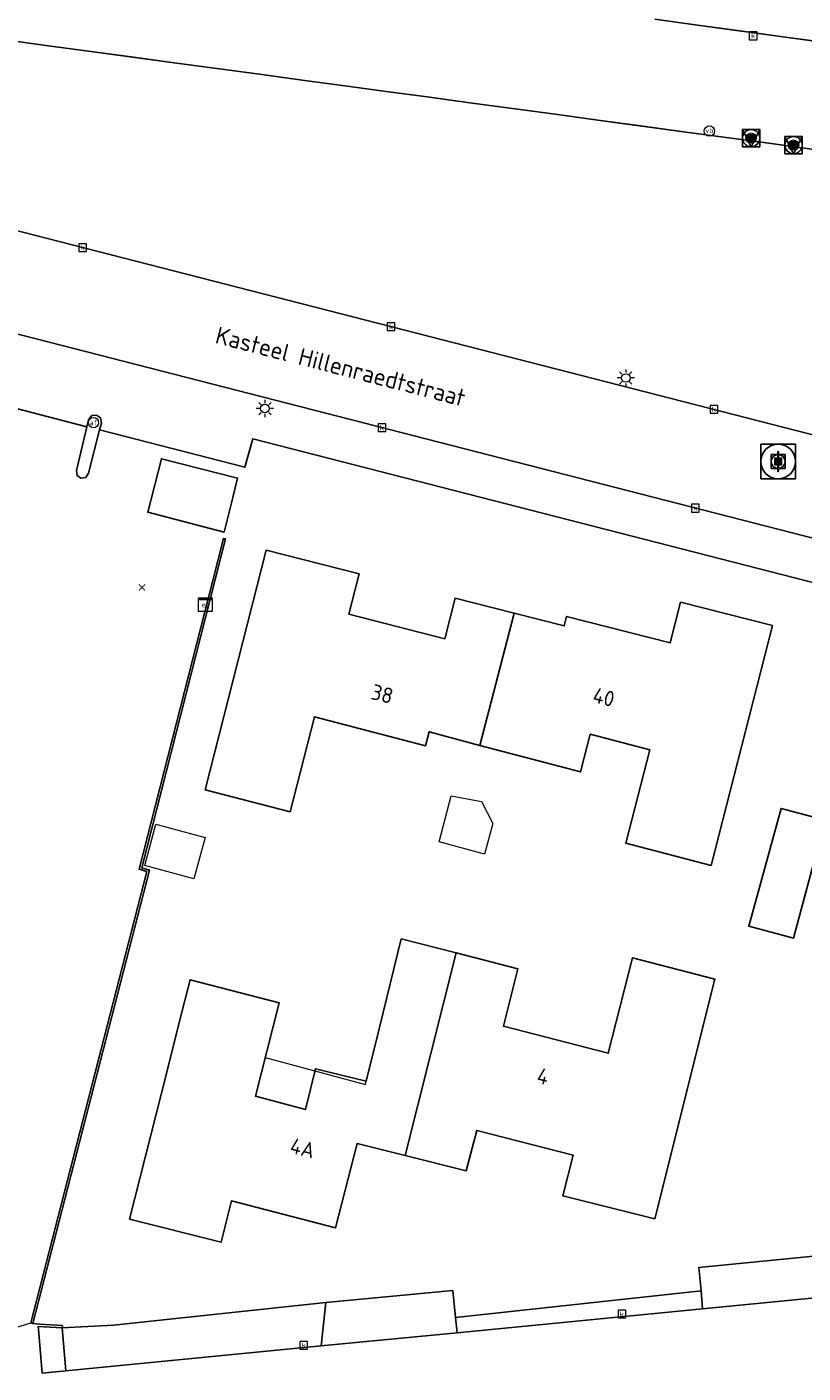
# Model space of a CAD drawing. Header units: metres. Extents: x 197147 to 199131, y 355511 to 356703.
# Tile 119 of 225: x 198296 to 198341, y 355759 to 355837. Entities that reach past the tile are written whole.
import ezdxf
from ezdxf.enums import TextEntityAlignment as Align

# ---------------------------------------------------------------- set-up
doc = ezdxf.new("R2010")
doc.units = ezdxf.units.M
for name, color, linetype in [('B-WE-GR-BEPLANTING_CULTUUR_HEESTERS-GV', 252, 'Continuous'), ('B-WE-GR-GRAS-GV', 252, 'Continuous'), ('B-WE-GR-GROENVOORZIENING-GV', 252, 'Continuous'), ('B-WE-IE-MEUBILAIR_WEGMEUBILAIR-S', 252, 'Continuous'), ('B-WE-IE-MEUBILAIR_WEGMEUBILAIR-S @ 0.05', 252, 'Continuous'), ('B-WE-IE-MEUBILAIR_WEGMEUBILAIR-S @ 0.1', 252, 'Continuous'), ('B-WE-IE-MEUBILAIR_WEGMEUBILAIR-S @ 0.2', 252, 'Continuous'), ('B-WE-IE-MEUBILAIR_WEGMEUBILAIR-S @ 0.5 (1)', 252, 'Continuous'), ('B-WE-IE-MEUBILAIR_WEGMEUBILAIR-S @ 0.5 (2)', 252, 'Continuous'), ('B-WE-IE-TERREINAFSCHEIDING_KUNSTMATIG_HEKWERK-G', 252, 'IE-TERREINAFSCHEIDING-KUNSTMATIG'), ('B-WE-IE-TERREINAFSCHEIDING_KUNSTMATIG_MUUR-GV', 252, 'IE-TERREINAFSCHEIDING-KUNSTMATIG-DICHT'), ('B-WE-KL-ET_LS_SR_KAST-S', 252, 'Continuous'), ('B-WE-OG-BEBOUWING-GV', 252, 'Continuous'), ('B-WE-OG-BEBOUWING_HUISNUMMER-T18', 252, 'Continuous'), ('B-WE-OG-BEBOUWING_STRAATNAAM-T35', 252, 'Continuous'), ('B-WE-OG-TERREIN_ERF-GV', 252, 'Continuous'), ('B-WE-RI-HWA_KOLK-S', 253, 'Continuous'), ('B-WE-VH-VERHARDING_ASFALT-GV', 253, 'Continuous'), ('B-WE-VH-VERHARDING_BETONSTRAATSTEEN-GV', 253, 'Continuous'), ('B-WE-VH-VERHARDING_OPEN-GV', 253, 'Continuous'), ('B-WE-VH-VERHARDING_STRAATBAKSTEEN-GV', 253, 'Continuous'), ('B-WE-VH-VERHARDING_TEGEL-GV', 253, 'Continuous')]:
    doc.layers.add(name, color=color, linetype=linetype)
for name, color, linetype, lineweight in [('B-WE-GR-GRAS_KRUIDENRIJK-G', 252, 'Continuous', 18), ('B-WE-OG-TERREIN_ERF-G', 252, 'Continuous', 18), ('B-WE-RI-GWA_KOLK-S', 252, 'Continuous', 25), ('B-WE-RI-GWA_RIOOLPUT-S', 252, 'Continuous', 25), ('B-WE-RI-GWA_RIOOLPUT-S @ 0.05', 252, 'Continuous', 25), ('B-WE-RI-GWA_RIOOLPUT-S @ 0.1', 252, 'Continuous', 25), ('B-WE-RI-GWA_RIOOLPUT-S @ 0.2', 252, 'Continuous', 25), ('B-WE-RI-GWA_RIOOLPUT-S @ 0.5 (1)', 252, 'Continuous', 25), ('B-WE-RI-GWA_RIOOLPUT-S @ 0.5 (2)', 252, 'Continuous', 25), ('B-WE-VH-VERHARDING_ASFALT-G', 252, 'Continuous', 18), ('B-WE-VH-VERHARDING_BETONSTRAATSTEEN-G', 252, 'Continuous', 18), ('B-WE-VH-VERHARDING_OPEN-G', 252, 'Continuous', 18), ('B-WE-VH-VERHARDING_TEGEL-G', 252, 'Continuous', 18)]:
    doc.layers.add(name, color=color, linetype=linetype, lineweight=lineweight)
doc.styles.add('NLCS-ISO', font='NLCS-ISO.ttf')
doc.styles.add('NLCS-ISO-M-T18', font='NLCS-ISO.ttf', dxfattribs={"height": 1.8})
doc.styles.add('NLCS-ISO-M200-T25', font='NLCS-ISO.ttf')
doc.linetypes.add('IE-TERREINAFSCHEIDING-KUNSTMATIG', pattern='A,4,[82,NLCS.SHX,S=0.75,R=90,X=0,Y=0],4,-2', length=10)
doc.linetypes.add('IE-TERREINAFSCHEIDING-KUNSTMATIG-DICHT', pattern='A,8,-1,[82,NLCS.SHX,S=0.75,R=90,X=0,Y=0],-1', length=10)

# ---------------------------------------------------------------- blocks, each defined once
blk = doc.blocks.new('BGT-ELEKTRAKAST-SO')
at = {"color": 0, "linetype": 'ByBlock', "lineweight": 18}
for points in [[(-2, 2), (2, 2), (2, 1.68), (-2, 1.68)], [(-2, 1.52), (2, 1.52), (2, -2), (-2, -2)]]:
    blk.add_lwpolyline(points, close=True, dxfattribs=at)
at = {"color": 0, "linetype": 'ByBlock', "lineweight": 18, "style": 'NLCS-ISO-M-T18'}
blk.add_text('et', height=1.5, dxfattribs=at).set_placement((0, 0), align=Align.MIDDLE_CENTER)
blk = doc.blocks.new('BGT-VERKEERSBORDPAAL-SO')
at = {"color": 0, "linetype": 'ByBlock', "lineweight": 18}
blk.add_circle((0, 0), 1.5, dxfattribs=at)
at = {"color": 0, "linetype": 'ByBlock', "lineweight": 18, "style": 'NLCS-ISO-M-T18'}
blk.add_text('vb', height=1.5, dxfattribs=at).set_placement((0, 0.13), align=Align.MIDDLE_CENTER)
blk = doc.blocks.new('BGT-LICHTMAST-SO')
at = {"color": 0, "linetype": 'ByBlock', "lineweight": 18}
for points in [[(-1.25, 0), (-2, 0)], [(-1.41, 1.41), (-0.88, 0.88)], [(0, 2), (0, 1.25)], [(0.88, 0.88), (1.41, 1.41)], [(2, 0), (1.25, 0)], [(-1.41, -1.41), (-0.88, -0.88)], [(0, -1.25), (0, -2)], [(0.88, -0.88), (1.41, -1.41)]]:
    blk.add_lwpolyline(points, dxfattribs=at)
blk.add_circle((0, 0), 1, dxfattribs=at)
blk = doc.blocks.new('BGT-AFSLUITPAAL-SO')
at = {"color": 0, "linetype": 'ByBlock', "lineweight": 18}
blk.add_circle((0, 0), 1.5, dxfattribs=at)
at = {"color": 0, "linetype": 'ByBlock', "lineweight": 18, "style": 'NLCS-ISO-M-T18'}
blk.add_text('af', height=1.5, dxfattribs=at).set_placement((0, 0), align=Align.MIDDLE_CENTER)
blk = doc.blocks.new('BGT-KOLK-SO')
at = {"color": 0, "linetype": 'ByBlock', "lineweight": 18}
blk.add_lwpolyline([(-0.045, -0.045), (0.045, -0.045), (0.045, 0.045), (-0.045, 0.045)], close=True, dxfattribs=at)
at = {"color": 0, "linetype": 'ByBlock', "lineweight": 18, "style": 'NLCS-ISO-M-T18'}
blk.add_text('k', height=0.06, dxfattribs=at).set_placement((0, 0), align=Align.MIDDLE_CENTER)
blk = doc.blocks.new('SAL-ONBEKEND_SYMBOOL-SO')
at = {"color": 0, "linetype": 'ByBlock', "lineweight": -2, "const_width": 0.275, "flags": 128}
for points in [[(-0.875, 0.875), (0, 0)], [(-0.875, -0.875), (0, 0)], [(0, 0), (0.875, 0.875)], [(0, 0), (0.875, -0.875)]]:
    blk.add_lwpolyline(points, dxfattribs=at)
at = {"layer": 'Defpoints', "color": 0, "linetype": 'ByBlock', "lineweight": -2}
blk.add_point((0, 0), dxfattribs=at)
blk = doc.blocks.new('B-SIE-WEG_VERKEERSBORD_PAAL-SO')
blk.add_lwpolyline([(-1, -1), (1, -1), (1, 1), (-1, 1)], close=True)
at = {"flags": 128}
blk.add_lwpolyline([(-1, 1), (0, -1), (1, 1)], close=True, dxfattribs=at)
for radius in [1, 0.171]:
    blk.add_circle((0, 0), radius)
at = {"style": 'NLCS-ISO'}
blk.add_attdef('bordgegevens', text='', height=1.8, dxfattribs=at).set_placement((2.21, 3.21), align=Align.TOP_LEFT)
blk = doc.blocks.new('*U903')
at = {"layer": 'B-WE-IE-MEUBILAIR_WEGMEUBILAIR-S @ 0.05', "xscale": 0.05, "yscale": 0.05, "zscale": 0.05}
blk.add_blockref('B-SIE-WEG_VERKEERSBORD_PAAL-SO', (198338.088, 355830.269), dxfattribs=at)
at = {"layer": 'B-WE-IE-MEUBILAIR_WEGMEUBILAIR-S @ 0.1', "xscale": 0.1, "yscale": 0.1, "zscale": 0.1}
blk.add_blockref('B-SIE-WEG_VERKEERSBORD_PAAL-SO', (198338.088, 355830.269), dxfattribs=at)
at = {"layer": 'B-WE-IE-MEUBILAIR_WEGMEUBILAIR-S @ 0.2', "xscale": 0.2, "yscale": 0.2, "zscale": 0.2}
blk.add_blockref('B-SIE-WEG_VERKEERSBORD_PAAL-SO', (198338.088, 355830.269), dxfattribs=at)
at = {"layer": 'B-WE-IE-MEUBILAIR_WEGMEUBILAIR-S @ 0.5 (1)', "xscale": 0.5, "yscale": 0.5, "zscale": 0.5}
blk.add_blockref('B-SIE-WEG_VERKEERSBORD_PAAL-SO', (198338.088, 355830.269), dxfattribs=at)
at = {"layer": 'B-WE-IE-MEUBILAIR_WEGMEUBILAIR-S @ 0.5 (2)', "xscale": 0.5, "yscale": 0.5, "zscale": 0.5}
blk.add_blockref('B-SIE-WEG_VERKEERSBORD_PAAL-SO', (198338.088, 355830.269), dxfattribs=at)
blk = doc.blocks.new('*U922')
at = {"layer": 'B-WE-IE-MEUBILAIR_WEGMEUBILAIR-S @ 0.05', "xscale": 0.05, "yscale": 0.05, "zscale": 0.05}
blk.add_blockref('B-SIE-WEG_VERKEERSBORD_PAAL-SO', (198340.549, 355829.863), dxfattribs=at)
at = {"layer": 'B-WE-IE-MEUBILAIR_WEGMEUBILAIR-S @ 0.1', "xscale": 0.1, "yscale": 0.1, "zscale": 0.1}
blk.add_blockref('B-SIE-WEG_VERKEERSBORD_PAAL-SO', (198340.549, 355829.863), dxfattribs=at)
at = {"layer": 'B-WE-IE-MEUBILAIR_WEGMEUBILAIR-S @ 0.2', "xscale": 0.2, "yscale": 0.2, "zscale": 0.2}
blk.add_blockref('B-SIE-WEG_VERKEERSBORD_PAAL-SO', (198340.549, 355829.863), dxfattribs=at)
at = {"layer": 'B-WE-IE-MEUBILAIR_WEGMEUBILAIR-S @ 0.5 (1)', "xscale": 0.5, "yscale": 0.5, "zscale": 0.5}
blk.add_blockref('B-SIE-WEG_VERKEERSBORD_PAAL-SO', (198340.549, 355829.863), dxfattribs=at)
at = {"layer": 'B-WE-IE-MEUBILAIR_WEGMEUBILAIR-S @ 0.5 (2)', "xscale": 0.5, "yscale": 0.5, "zscale": 0.5}
blk.add_blockref('B-SIE-WEG_VERKEERSBORD_PAAL-SO', (198340.549, 355829.863), dxfattribs=at)
blk = doc.blocks.new('SRI-PUT_INSPECTIE-SO')
at = {"lineweight": -3, "flags": 128}
blk.add_lwpolyline([(-2, -2), (2, -2), (2, 2), (-2, 2)], close=True, dxfattribs=at)
at = {"lineweight": -3, "ltscale": 1.5}
blk.add_circle((0, 0), 2, dxfattribs=at)
at = {"ltscale": 0.1, "style": 'NLCS-ISO'}
blk.add_text('I', height=2.5, dxfattribs=at).set_placement((0, -0.01), align=Align.MIDDLE_CENTER)
blk = doc.blocks.new('*U1071')
at = {"layer": 'B-WE-RI-GWA_RIOOLPUT-S @ 0.05', "xscale": 0.05, "yscale": 0.05, "zscale": 0.05}
blk.add_blockref('SRI-PUT_INSPECTIE-SO', (198339.656, 355811.524), dxfattribs=at)
at = {"layer": 'B-WE-RI-GWA_RIOOLPUT-S @ 0.1', "xscale": 0.1, "yscale": 0.1, "zscale": 0.1}
blk.add_blockref('SRI-PUT_INSPECTIE-SO', (198339.656, 355811.524), dxfattribs=at)
at = {"layer": 'B-WE-RI-GWA_RIOOLPUT-S @ 0.2', "xscale": 0.2, "yscale": 0.2, "zscale": 0.2}
blk.add_blockref('SRI-PUT_INSPECTIE-SO', (198339.656, 355811.524), dxfattribs=at)
at = {"layer": 'B-WE-RI-GWA_RIOOLPUT-S @ 0.5 (1)', "xscale": 0.5, "yscale": 0.5, "zscale": 0.5}
blk.add_blockref('SRI-PUT_INSPECTIE-SO', (198339.656, 355811.524), dxfattribs=at)
at = {"layer": 'B-WE-RI-GWA_RIOOLPUT-S @ 0.5 (2)', "xscale": 0.5, "yscale": 0.5, "zscale": 0.5}
blk.add_blockref('SRI-PUT_INSPECTIE-SO', (198339.656, 355811.524), dxfattribs=at)

msp = doc.modelspace()

# ---------------------------------------------------------------- linework, layer by layer
at = {"layer": 'B-WE-GR-BEPLANTING_CULTUUR_HEESTERS-GV', "flags": 128}
for points in [[(198320.954, 355761.908), (198321.047, 355761.024), (198335.278, 355762.409), (198335.185, 355763.45), (198320.954, 355761.908)], [(198298.15, 355761.306), (198298.363, 355758.816), (198313.156, 355760.256), (198313.428, 355762.776), (198301.116, 355761.456), (198298.15, 355761.306)]]:
    msp.add_lwpolyline(points, dxfattribs=at)
at = {"layer": 'B-WE-GR-GRAS-GV', "flags": 128}
for points in [[(198319.3, 355832.654), (198316.922, 355832.976), (198314.543, 355833.298), (198312.066, 355833.633), (198309.588, 355833.968), (198307.111, 355834.303), (198304.633, 355834.639), (198299.679, 355835.309), (198297.201, 355835.644), (198294.724, 355835.979)], [(198286.948, 355827.088), (198366.597, 355806.675), (198368.053, 355826.058), (198366.306, 355826.294), (198363.829, 355826.63), (198361.351, 355826.965), (198358.874, 355827.3), (198356.396, 355827.635), (198353.786, 355827.988), (198351.407, 355828.31), (198349.029, 355828.632), (198346.552, 355828.967), (198344.074, 355829.302), (198341.597, 355829.638), (198339.119, 355829.973), (198336.642, 355830.308), (198334.164, 355830.643), (198329.21, 355831.313), (198326.732, 355831.649), (198324.255, 355831.984), (198321.777, 355832.319), (198319.3, 355832.654)]]:
    msp.add_lwpolyline(points, dxfattribs=at)
at = {"layer": 'B-WE-GR-GRAS_KRUIDENRIJK-G', "ltscale": 0.2, "flags": 128}
for points in [[(198341.597, 355829.638), (198339.119, 355829.973), (198336.642, 355830.308), (198334.164, 355830.643), (198331.687, 355830.978), (198329.21, 355831.313), (198326.732, 355831.649), (198324.255, 355831.984), (198321.777, 355832.319), (198319.3, 355832.654), (198319.3, 355832.654), (198316.922, 355832.976), (198314.543, 355833.298), (198312.066, 355833.633), (198309.588, 355833.968), (198307.111, 355834.303), (198304.633, 355834.639), (198302.156, 355834.974), (198299.679, 355835.309), (198297.201, 355835.644), (198294.724, 355835.979)], [(198286.948, 355827.088), (198366.597, 355806.675)]]:
    msp.add_lwpolyline(points, dxfattribs=at)
at = {"layer": 'B-WE-GR-GROENVOORZIENING-GV', "flags": 128}
msp.add_lwpolyline([(198307.546, 355807.436), (198308.043, 355809.441), (198308.317, 355810.548), (198303.904, 355811.68), (198303.11, 355808.579), (198304.294, 355808.274), (198307.546, 355807.436)], dxfattribs=at)
at = {"layer": 'B-WE-IE-TERREINAFSCHEIDING_KUNSTMATIG_HEKWERK-G', "flags": 128}
for points in [[(198296.446, 355761.553), (198296.323, 355761.595)], [(198298.15, 355761.306), (198298.157, 355761.436), (198296.833, 355761.512), (198296.453, 355761.551), (198296.446, 355761.553)], [(198296.763, 355761.388), (198298.15, 355761.306)]]:
    msp.add_lwpolyline(points, dxfattribs=at)
at = {"layer": 'B-WE-IE-TERREINAFSCHEIDING_KUNSTMATIG_MUUR-GV', "ltscale": 0.2, "flags": 128}
msp.add_lwpolyline([(198296.446, 355761.553), (198303.209, 355787.839), (198302.763, 355787.975), (198307.02, 355804.679), (198307.62, 355807.034), (198307.494, 355807.064), (198306.894, 355804.712), (198302.606, 355787.887), (198303.052, 355787.751), (198296.323, 355761.595), (198296.446, 355761.553)], dxfattribs=at)
at = {"layer": 'B-WE-OG-BEBOUWING-GV', "flags": 128}
for points in [[(198324.35, 355802.726), (198320.922, 355803.597), (198320.323, 355801.253), (198314.757, 355802.676), (198315.356, 355805.02), (198309.983, 355806.393), (198306.43, 355792.492), (198311.357, 355791.22), (198312.779, 355796.726), (198319.214, 355795.043), (198319.424, 355795.848), (198322.357, 355795.069)], [(198328.764, 355795.716), (198332.213, 355794.801), (198330.834, 355789.401), (198335.772, 355788.114), (198339.323, 355802.008), (198333.999, 355803.369), (198333.4, 355801.014), (198327.391, 355802.541), (198327.251, 355801.989), (198324.35, 355802.726), (198322.357, 355795.069), (198325.771, 355794.163), (198328.193, 355793.532), (198328.764, 355795.716)], [(198320.984, 355783.036), (198317.808, 355783.852), (198316.545, 355778.712), (198315.78, 355775.597), (198312.833, 355776.32), (198312.253, 355773.958), (198309.352, 355774.736), (198310.723, 355780.148), (198305.558, 355781.484), (198305.105, 355779.688), (198303.899, 355774.911), (198302.056, 355767.612), (198307.365, 355766.271), (198307.969, 355768.665), (198313.984, 355767.093), (198315.249, 355771.981), (198318.027, 355771.291)], [(198335.978, 355781.519), (198331.203, 355782.744), (198329.807, 355777.224), (198323.725, 355778.784), (198324.569, 355782.115), (198320.984, 355783.036), (198318.027, 355771.291), (198321.573, 355770.41), (198322.194, 355772.737), (198327.778, 355771.308), (198327.172, 355768.964), (198332.501, 355767.63), (198335.978, 355781.519)]]:
    msp.add_lwpolyline(points, dxfattribs=at)
at = {"layer": 'B-WE-OG-BEBOUWING-GV', "ltscale": 0.2, "flags": 128}
for points in [[(198328.764, 355795.716), (198332.213, 355794.801), (198330.834, 355789.401), (198335.772, 355788.114), (198339.323, 355802.008), (198333.999, 355803.369), (198333.4, 355801.014), (198327.391, 355802.541), (198327.251, 355801.989), (198324.35, 355802.726), (198322.357, 355795.069), (198325.771, 355794.163), (198328.193, 355793.532), (198328.764, 355795.716)], [(198337.954, 355784.594), (198340.544, 355783.884), (198342.381, 355790.729), (198339.826, 355791.418), (198337.954, 355784.594)]]:
    msp.add_lwpolyline(points, close=True, dxfattribs=at)
at = {"layer": 'B-WE-OG-TERREIN_ERF-G', "ltscale": 0.2, "flags": 128}
for points in [[(198372.925, 355796.5), (198309.194, 355812.837), (198308.744, 355811.187), (198300.319, 355813.354), (198299.68, 355810.842), (198299.511, 355810.598), (198299.236, 355810.564), (198299.025, 355810.707), (198298.973, 355811.003), (198299.577, 355813.532), (198290.722, 355815.834)], [(198295.283, 355761.261), (198296.323, 355761.595), (198303.052, 355787.751), (198302.606, 355787.887), (198306.894, 355804.712), (198307.494, 355807.064), (198307.62, 355807.034), (198307.02, 355804.679), (198302.763, 355787.975), (198303.209, 355787.839), (198296.446, 355761.553), (198296.453, 355761.551), (198296.833, 355761.512), (198298.157, 355761.436), (198298.15, 355761.306), (198301.116, 355761.456), (198313.428, 355762.776), (198320.79, 355763.468), (198320.954, 355761.908), (198335.185, 355763.45), (198335.064, 355764.808), (198375.012, 355768.737)]]:
    msp.add_lwpolyline(points, dxfattribs=at)
for points in [[(198308.043, 355809.441), (198307.546, 355807.436), (198304.294, 355808.274), (198303.11, 355808.579), (198303.904, 355811.68), (198308.317, 355810.548), (198308.043, 355809.441)], [(198306.43, 355792.492), (198309.983, 355806.393), (198315.356, 355805.02), (198314.757, 355802.676), (198320.323, 355801.253), (198320.922, 355803.597), (198324.35, 355802.726), (198327.251, 355801.989), (198327.391, 355802.541), (198333.4, 355801.014), (198333.999, 355803.369), (198339.323, 355802.008), (198335.772, 355788.114), (198330.834, 355789.401), (198332.213, 355794.801), (198328.764, 355795.716), (198328.193, 355793.532), (198325.771, 355794.163), (198322.357, 355795.069), (198319.424, 355795.848), (198319.214, 355795.043), (198312.779, 355796.726), (198311.357, 355791.22), (198306.43, 355792.492)], [(198319.996, 355789.474), (198320.708, 355792.14), (198322.456, 355791.823), (198323.112, 355790.54), (198322.638, 355788.768), (198319.996, 355789.474)], [(198340.544, 355783.884), (198337.954, 355784.594), (198339.826, 355791.418), (198342.381, 355790.729), (198340.544, 355783.884)], [(198303.577, 355790.503), (198306.429, 355789.732), (198305.784, 355787.341), (198302.932, 355788.111), (198303.577, 355790.503)], [(198320.984, 355783.036), (198324.569, 355782.115), (198323.725, 355778.784), (198329.807, 355777.224), (198331.203, 355782.744), (198335.978, 355781.519), (198332.501, 355767.63), (198327.172, 355768.964), (198327.778, 355771.308), (198322.194, 355772.737), (198321.573, 355770.41), (198318.027, 355771.291), (198315.249, 355771.981), (198313.984, 355767.093), (198307.969, 355768.665), (198307.365, 355766.271), (198302.056, 355767.612), (198303.899, 355774.911), (198305.105, 355779.688), (198305.558, 355781.484), (198310.723, 355780.148), (198309.92, 355776.98), (198315.734, 355775.416), (198315.78, 355775.597), (198316.545, 355778.712), (198317.808, 355783.852), (198320.984, 355783.036)]]:
    msp.add_lwpolyline(points, close=True, dxfattribs=at)
at = {"layer": 'B-WE-OG-TERREIN_ERF-GV', "flags": 128}
for points in [[(198308.043, 355809.441), (198307.546, 355807.436), (198304.294, 355808.274), (198303.11, 355808.579), (198303.904, 355811.68), (198308.317, 355810.548), (198308.043, 355809.441)], [(198306.43, 355792.492), (198309.983, 355806.393), (198315.356, 355805.02), (198314.757, 355802.676), (198320.323, 355801.253), (198320.922, 355803.597), (198324.35, 355802.726), (198327.251, 355801.989), (198327.391, 355802.541), (198333.4, 355801.014), (198333.999, 355803.369), (198339.323, 355802.008), (198335.772, 355788.114), (198330.834, 355789.401), (198332.213, 355794.801), (198328.764, 355795.716), (198328.193, 355793.532), (198325.771, 355794.163), (198322.357, 355795.069), (198319.424, 355795.848), (198319.214, 355795.043), (198312.779, 355796.726), (198311.357, 355791.22), (198306.43, 355792.492)], [(198310.723, 355780.148), (198309.352, 355774.736), (198312.253, 355773.958), (198312.833, 355776.32), (198315.78, 355775.597), (198316.545, 355778.712), (198317.808, 355783.852), (198320.984, 355783.036), (198324.569, 355782.115), (198323.725, 355778.784), (198329.807, 355777.224), (198331.203, 355782.744), (198335.978, 355781.519), (198332.501, 355767.63), (198327.172, 355768.964), (198327.778, 355771.308), (198322.194, 355772.737), (198321.573, 355770.41), (198318.027, 355771.291), (198315.249, 355771.981), (198313.984, 355767.093), (198307.969, 355768.665), (198307.365, 355766.271), (198302.056, 355767.612), (198303.899, 355774.911), (198305.105, 355779.688), (198305.558, 355781.484), (198310.723, 355780.148)]]:
    msp.add_lwpolyline(points, dxfattribs=at)
at = {"layer": 'B-WE-VH-VERHARDING_ASFALT-G', "ltscale": 0.2, "flags": 128}
msp.add_lwpolyline([(198374.745, 355804.761), (198374.173, 355804.777), (198373.4, 355804.931), (198366.597, 355806.675), (198286.948, 355827.088), (198285.411, 355821.492), (198289.578, 355820.43), (198295.883, 355818.822), (198370.434, 355799.694), (198371.771, 355799.351), (198373.243, 355798.974), (198374.745, 355804.761)], close=True, dxfattribs=at)
at = {"layer": 'B-WE-VH-VERHARDING_ASFALT-GV', "flags": 128}
msp.add_lwpolyline([(198374.745, 355804.761), (198374.173, 355804.777), (198373.4, 355804.931), (198366.597, 355806.675), (198286.948, 355827.088), (198285.411, 355821.492), (198289.578, 355820.43), (198295.883, 355818.822), (198370.434, 355799.694), (198371.771, 355799.351), (198373.243, 355798.974)], dxfattribs=at)
at = {"layer": 'B-WE-VH-VERHARDING_BETONSTRAATSTEEN-G', "ltscale": 0.2, "flags": 128}
msp.add_lwpolyline([(198334.983, 355836.819), (198337.46, 355836.482), (198339.937, 355836.145), (198342.414, 355835.808), (198344.891, 355835.471), (198347.369, 355835.134), (198349.846, 355834.798), (198352.224, 355834.474), (198354.602, 355834.151), (198357.212, 355833.796), (198359.69, 355833.459), (198362.167, 355833.122), (198364.644, 355832.785), (198367.121, 355832.448), (198370.695, 355831.962), (198377.783, 355830.99), (198379.083, 355830.732), (198380.323, 355830.169), (198381.399, 355829.333)], dxfattribs=at)
at = {"layer": 'B-WE-VH-VERHARDING_BETONSTRAATSTEEN-GV', "flags": 128}
msp.add_lwpolyline([(198332.505, 355837.156), (198334.983, 355836.819), (198344.891, 355835.471), (198347.369, 355835.134), (198349.846, 355834.798), (198352.224, 355834.474), (198354.602, 355834.151), (198357.212, 355833.796), (198359.69, 355833.459), (198367.121, 355832.448), (198370.695, 355831.962), (198377.783, 355830.99), (198379.083, 355830.732), (198380.323, 355830.169), (198381.399, 355829.333)], dxfattribs=at)
at = {"layer": 'B-WE-VH-VERHARDING_OPEN-G', "ltscale": 0.2, "flags": 128}
for points in [[(198342.414, 355835.808), (198339.937, 355836.145), (198337.46, 355836.482), (198334.983, 355836.819)], [(198294.724, 355835.979), (198297.201, 355835.644), (198299.679, 355835.309), (198302.156, 355834.974), (198304.633, 355834.639), (198307.111, 355834.303), (198309.588, 355833.968), (198312.066, 355833.633), (198314.543, 355833.298), (198316.922, 355832.976), (198319.3, 355832.654), (198321.777, 355832.319), (198324.255, 355831.984), (198326.732, 355831.649), (198329.21, 355831.313), (198331.687, 355830.978), (198334.164, 355830.643), (198336.642, 355830.308), (198339.119, 355829.973), (198341.597, 355829.638)]]:
    msp.add_lwpolyline(points, dxfattribs=at)
at = {"layer": 'B-WE-VH-VERHARDING_OPEN-GV', "flags": 128}
for points in [[(198344.891, 355835.471), (198334.983, 355836.819)], [(198294.724, 355835.979), (198297.201, 355835.644), (198299.679, 355835.309), (198304.633, 355834.639), (198307.111, 355834.303), (198309.588, 355833.968), (198312.066, 355833.633), (198314.543, 355833.298), (198316.922, 355832.976), (198319.3, 355832.654), (198321.777, 355832.319), (198324.255, 355831.984), (198326.732, 355831.649), (198329.21, 355831.313), (198334.164, 355830.643), (198336.642, 355830.308), (198339.119, 355829.973), (198341.597, 355829.638)], [(198300.319, 355813.354), (198300.422, 355813.754), (198300.368, 355814.064), (198300.138, 355814.217), (198299.874, 355814.182), (198299.682, 355813.942), (198299.577, 355813.532), (198298.973, 355811.003), (198299.025, 355810.707), (198299.236, 355810.564), (198299.511, 355810.598), (198299.68, 355810.842), (198300.319, 355813.354)], [(198313.428, 355762.776), (198313.156, 355760.256), (198321.047, 355761.024), (198320.954, 355761.908), (198320.79, 355763.468), (198313.428, 355762.776)], [(198298.363, 355758.816), (198298.15, 355761.306), (198296.763, 355761.388), (198296.777, 355761.213), (198296.987, 355758.682), (198298.363, 355758.816)]]:
    msp.add_lwpolyline(points, dxfattribs=at)
at = {"layer": 'B-WE-VH-VERHARDING_STRAATBAKSTEEN-GV', "flags": 128}
msp.add_lwpolyline([(198345.743, 355763.428), (198345.656, 355764.971), (198346.826, 355765.063), (198346.97, 355763.547), (198360.737, 355764.888), (198360.591, 355766.362), (198361.887, 355766.478), (198362.072, 355765.018), (198374.552, 355766.233), (198375.65, 355766.375), (198376.765, 355766.738), (198377.829, 355767.335), (198378.771, 355768.149), (198376.935, 355769.784), (198376.352, 355769.294), (198375.696, 355768.943), (198375.012, 355768.737), (198335.064, 355764.808), (198335.185, 355763.45), (198335.278, 355762.409), (198345.743, 355763.428)], dxfattribs=at)
at = {"layer": 'B-WE-VH-VERHARDING_TEGEL-G', "ltscale": 0.2, "flags": 128}
for points in [[(198370.434, 355799.694), (198295.883, 355818.822)], [(198290.722, 355815.834), (198299.577, 355813.532), (198299.682, 355813.942), (198299.874, 355814.182), (198300.138, 355814.217), (198300.368, 355814.064), (198300.422, 355813.754), (198300.319, 355813.354), (198308.744, 355811.187), (198309.194, 355812.837), (198372.925, 355796.5)]]:
    msp.add_lwpolyline(points, dxfattribs=at)
at = {"layer": 'B-WE-VH-VERHARDING_TEGEL-GV', "flags": 128}
for points in [[(198380, 355788.792), (198379.958, 355790.351), (198379.954, 355790.514), (198379.856, 355791.685), (198379.594, 355792.866), (198379.163, 355794.022), (198378.57, 355795.117), (198377.829, 355796.118), (198376.646, 355797.316), (198375.348, 355798.189), (198374.847, 355798.396), (198373.787, 355798.834), (198373.243, 355798.974), (198371.771, 355799.351), (198371.469, 355798.172), (198370.136, 355798.507), (198370.434, 355799.694), (198295.883, 355818.822)], [(198290.722, 355815.834), (198299.577, 355813.532), (198299.682, 355813.942), (198299.874, 355814.182), (198300.138, 355814.217), (198300.368, 355814.064), (198300.422, 355813.754), (198300.319, 355813.354), (198308.744, 355811.187), (198309.194, 355812.837), (198372.925, 355796.5), (198373.679, 355796.228), (198374.392, 355795.864), (198375.625, 355794.914), (198376.159, 355794.316), (198376.617, 355793.651), (198376.987, 355792.933), (198377.262, 355792.18), (198377.518, 355790.645), (198377.563, 355788.756)]]:
    msp.add_lwpolyline(points, dxfattribs=at)

# ---------------------------------------------------------------- block references
at = {"layer": 'B-WE-IE-MEUBILAIR_WEGMEUBILAIR-S'}
for name, p, xscale, yscale, zscale in [('BGT-VERKEERSBORDPAAL-SO', (198335.67, 355830.681), 0.2, 0.2, 0.2), ('BGT-VERKEERSBORDPAAL-SO', (198338.088, 355830.269), 0.2, 0.2, 0.2), ('BGT-VERKEERSBORDPAAL-SO', (198340.549, 355829.863), 0.2, 0.2, 0.2), ('BGT-LICHTMAST-SO', (198330.82, 355816.365), 0.25, 0.25, 0.25), ('BGT-LICHTMAST-SO', (198309.903, 355814.592), 0.25, 0.25, 0.25), ('BGT-AFSLUITPAAL-SO', (198299.96, 355813.777), 0.2, 0.2, 0.2), ('SAL-ONBEKEND_SYMBOOL-SO', (198302.775, 355804.229), 0.2, 0.2, 0.2)]:
    msp.add_blockref(name, p, dxfattribs=dict(at, xscale=xscale, yscale=yscale, zscale=zscale))
for name in ['*U903', '*U922']:
    msp.add_blockref(name, (0, 0), dxfattribs=at)
at = {"layer": 'B-WE-KL-ET_LS_SR_KAST-S', "xscale": 0.2, "yscale": 0.2, "zscale": 0.2}
msp.add_blockref('BGT-ELEKTRAKAST-SO', (198306.449, 355803.219), dxfattribs=at)
at = {"layer": 'B-WE-RI-GWA_KOLK-S', "xscale": 5, "yscale": 5, "zscale": 5}
msp.add_blockref('BGT-KOLK-SO', (198338.208, 355836.199), dxfattribs=at)
at = {"layer": 'B-WE-RI-GWA_RIOOLPUT-S'}
msp.add_blockref('*U1071', (0, 0), dxfattribs=at)
at = {"layer": 'B-WE-RI-HWA_KOLK-S', "xscale": 5, "yscale": 5, "zscale": 5}
for p in [(198338.208, 355836.199), (198299.333, 355823.921), (198317.213, 355819.333), (198335.932, 355814.547), (198316.685, 355813.485), (198334.855, 355808.818), (198330.598, 355762.104), (198312.15, 355760.285)]:
    msp.add_blockref('BGT-KOLK-SO', p, dxfattribs=at)

# ---------------------------------------------------------------- texts
at = {"layer": 'B-WE-OG-BEBOUWING_HUISNUMMER-T18', "char_height": 0.9, "attachment_point": 5, "style": 'NLCS-ISO-M200-T25'}
for s, insert, rotation in [('38', (198316.706, 355798.049), 345.7), ('40', (198329.546, 355797.866), 345.7), ('4', (198326.027, 355775.885), 345.6), ('4A', (198312.088, 355771.723), 345.4)]:
    msp.add_mtext(s, dxfattribs=dict(at, insert=insert, rotation=rotation))
at = {"layer": 'B-WE-OG-BEBOUWING_STRAATNAAM-T35', "insert": (198314.289, 355817.031), "char_height": 1, "attachment_point": 5, "rotation": 345.6, "style": 'NLCS-ISO-M200-T25'}
msp.add_mtext('Kasteel Hillenraedtstraat', dxfattribs=at)

doc.saveas('drawing.dxf')
